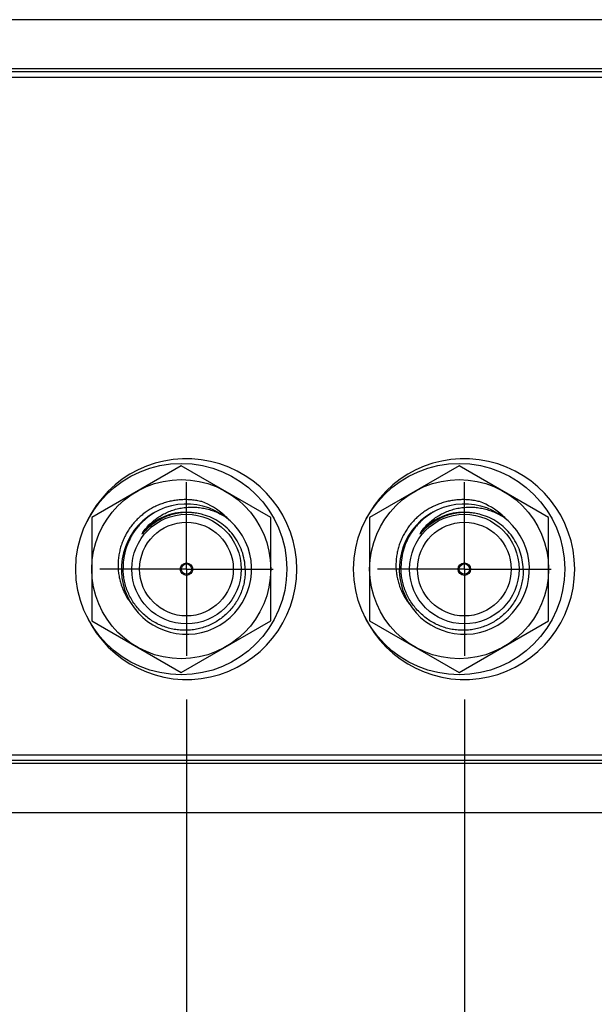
# Model space of a CAD drawing. Header units: inches. Extents: x 0 to 34, y 0 to 22.
# Tile 101 of 106: x 26.5 to 27.3, y 5.8 to 7.2. Entities that reach past the tile are written whole.
import ezdxf

# ---------------------------------------------------------------- set-up
doc = ezdxf.new("R2010")
doc.units = ezdxf.units.IN
doc.header["$LTSCALE"] = 1.87
doc.header["$MEASUREMENT"] = 0
doc.linetypes.add('CENTER', pattern=[0.6, 0.375, -0.075, 0.075, -0.075])
doc.layers.get('0').update_dxf_attribs({"linetype": 'CONTINUOUS'})
doc.layers.add('DEFAULT_1', color=7, linetype='CENTER')
doc.layers.add('DIMENSIONS', color=7, linetype='CONTINUOUS')
doc.styles.get("Standard").update_dxf_attribs({"font": 'txt', "width": 0.8})
doc.dimstyles.new('DIMSTYLE_1', dxfattribs={"dimtxt": 0.125, "dimasz": 0.18, "dimexe": 0.125, "dimexo": 0.0625, "dimgap": 0.09, "dimtad": 0, "dimtih": 1, "dimtoh": 1, "dimlfac": 1.333333, "dimzin": 4, "dimdsep": 46, "dimtxsty": 'STANDARD', "dimblk": '_FILLED', "dimblk1": '_FILLED', "dimblk2": '_FILLED', "dimcen": 0.09, "dimadec": 0, "dimazin": 0, "dimtfac": 1, "dimtofl": 0, "dimtmove": 0, "dimatfit": 3, "dimldrblk": '_FILLED', "dimfxl": 1, "dimtolj": 1, "dimtzin": 4, "dimarcsym": 0})

# ---------------------------------------------------------------- blocks, each defined once
blk = doc.blocks.new('*D20')
at = {"layer": 'DIMENSIONS', "color": 2, "linetype": 'CONTINUOUS'}
blk.add_line((26.7312, 6.2257), (26.7312, 5.5961), dxfattribs=at)
at = {"layer": 'DIMENSIONS', "color": 2, "linetype": 'CONTINUOUS', "insert": (26.6687, 5.5336), "char_height": 0.125, "width": 1.125, "attachment_point": 3, "rotation": 90, "line_spacing_factor": 0.9}
blk.add_mtext('2.60{\\Ftxt.shx;\\W1.000000;\\H0.125000; }[65.9]', dxfattribs=at)
blk = doc.blocks.new('_FILLED')
at = {"color": 0, "linetype": 'BYBLOCK'}
blk.add_solid([(0, 0), (-1, 0.1736), (-1, -0.1736)], dxfattribs=at)
blk = doc.blocks.new('*D21')
at = {"layer": 'DIMENSIONS', "color": 2, "linetype": 'CONTINUOUS'}
blk.add_line((27.1317, 6.2257), (27.1317, 5.5961), dxfattribs=at)
at = {"layer": 'DIMENSIONS', "color": 2, "linetype": 'CONTINUOUS', "insert": (27.0692, 5.5336), "char_height": 0.125, "width": 1.125, "attachment_point": 3, "rotation": 90, "line_spacing_factor": 0.9}
blk.add_mtext('3.13{\\Ftxt.shx;\\W1.000000;\\H0.125000; }[79.5]', dxfattribs=at)
blk = doc.blocks.new('*D22')
at = {"layer": 'DIMENSIONS', "color": 2, "linetype": 'CONTINUOUS'}
blk.add_line((29.3015, 6.213), (29.3015, 5.5961), dxfattribs=at)
at = {"layer": 'DIMENSIONS', "color": 2, "linetype": 'CONTINUOUS', "insert": (29.239, 5.5336), "char_height": 0.125, "width": 1.025, "attachment_point": 3, "rotation": 90, "line_spacing_factor": 0.9}
blk.add_mtext('6.02{\\Ftxt.shx;\\W1.000000;\\H0.125000; }[153]', dxfattribs=at)
blk = doc.blocks.new('*D23')
at = {"layer": 'DIMENSIONS', "color": 2, "linetype": 'CONTINUOUS'}
blk.add_line((29.9263, 6.2257), (29.9263, 5.5961), dxfattribs=at)
at = {"layer": 'DIMENSIONS', "color": 2, "linetype": 'CONTINUOUS', "insert": (29.8638, 5.5336), "char_height": 0.125, "width": 1.225, "attachment_point": 3, "rotation": 90, "line_spacing_factor": 0.9}
blk.add_mtext('6.86{\\Ftxt.shx;\\W1.000000;\\H0.125000; }[174.1]', dxfattribs=at)
blk = doc.blocks.new('*D24')
at = {"layer": 'DIMENSIONS', "color": 2, "linetype": 'CONTINUOUS'}
blk.add_line((30.3343, 6.2257), (30.3343, 5.5961), dxfattribs=at)
at = {"layer": 'DIMENSIONS', "color": 2, "linetype": 'CONTINUOUS', "insert": (30.2718, 5.5336), "char_height": 0.125, "width": 1.225, "attachment_point": 3, "rotation": 90, "line_spacing_factor": 0.9}
blk.add_mtext('7.40{\\Ftxt.shx;\\W1.000000;\\H0.125000; }[187.9]', dxfattribs=at)
blk = doc.blocks.new('*D25')
at = {"layer": 'DIMENSIONS', "color": 2, "linetype": 'CONTINUOUS'}
blk.add_line((30.7423, 6.2257), (30.7423, 5.5961), dxfattribs=at)
at = {"layer": 'DIMENSIONS', "color": 2, "linetype": 'CONTINUOUS', "insert": (30.6798, 5.5336), "char_height": 0.125, "width": 1.225, "attachment_point": 3, "rotation": 90, "line_spacing_factor": 0.9}
blk.add_mtext('7.94{\\Ftxt.shx;\\W1.000000;\\H0.125000; }[201.8]', dxfattribs=at)

msp = doc.modelspace()

# ---------------------------------------------------------------- linework, layer by layer
at = {"color": 7, "linetype": 'CONTINUOUS'}
for p, q in [((31.1545, 7.2045), (24.8552, 7.2045)), ((30.9035, 7.1295), (25.1062, 7.1295)), ((25.1062, 7.122), (30.9035, 7.122)), ((26.7237, 6.5622), (26.5947, 6.4877)), ((26.8527, 6.4877), (26.7237, 6.5622)), ((27.1242, 6.5622), (26.9952, 6.4877)), ((27.2532, 6.4877), (27.1242, 6.5622)), ((26.5947, 6.4877), (26.5947, 6.3388)), ((26.8527, 6.3388), (26.8527, 6.4877)), ((26.9952, 6.4877), (26.9952, 6.3388)), ((27.2532, 6.3388), (27.2532, 6.4877)), ((26.5947, 6.3388), (26.7237, 6.2643)), ((26.7237, 6.2643), (26.8527, 6.3388)), ((26.9952, 6.3388), (27.1242, 6.2643)), ((27.1242, 6.2643), (27.2532, 6.3388)), ((30.9035, 6.1455), (25.1062, 6.1455)), ((25.1062, 6.138), (30.9035, 6.138)), ((24.8552, 6.063), (31.1545, 6.063))]:
    msp.add_line(p, q, dxfattribs=at)
at = {"color": 9, "linetype": 'CONTINUOUS'}
for p, q in [((24.7849, 7.1342), (31.2248, 7.1342)), ((31.2248, 6.1334), (24.7849, 6.1334))]:
    msp.add_line(p, q, dxfattribs=at)
at = {"color": 7, "linetype": 'CONTINUOUS'}
for centre, radius in [((26.7237, 6.4133), 0.1522), ((27.1242, 6.4133), 0.1522), ((26.7237, 6.4133), 0.129), ((27.1242, 6.4133), 0.129)]:
    msp.add_circle(centre, radius, dxfattribs=at)
at = {"color": 6, "linetype": 'CONTINUOUS'}
for centre, radius in [((26.7312, 6.4133), 0.0789), ((26.7312, 6.4133), 0.0675), ((27.1317, 6.4133), 0.0789), ((27.1317, 6.4133), 0.0675), ((26.7312, 6.4133), 0.009), ((26.7312, 6.4133), 0.0075), ((27.1317, 6.4133), 0.009), ((27.1317, 6.4133), 0.0075)]:
    msp.add_circle(centre, radius, dxfattribs=at)
at = {"color": 7, "linetype": 'CONTINUOUS'}
for centre, radius, start, end in [((26.7312, 6.4133), 0.159, 205.2649, 154.7321), ((27.1317, 6.4133), 0.159, 205.2649, 154.7321), ((26.7184, 6.4158), 0.1009, 48.1435, 69.8634), ((27.1189, 6.4158), 0.1009, 48.1331, 69.8634), ((26.7194, 6.4169), 0.0994, 42.2638, 48.1796), ((27.1199, 6.4169), 0.0994, 42.3896, 48.1684)]:
    msp.add_arc(centre, radius, start, end, dxfattribs=at)
at = {"color": 6, "linetype": 'CONTINUOUS'}
for centre, radius, start, end in [((26.7312, 6.4133), 0.0938, 114.9454, 114.8914), ((27.1317, 6.4133), 0.0938, 114.9459, 114.8919), ((26.7372, 6.4234), 0.0811, 148.4852, 150.0828), ((27.1377, 6.4234), 0.0811, 148.4857, 150.0832)]:
    msp.add_arc(centre, radius, start, end, dxfattribs=at)
at = {"color": 9, "linetype": 'CONTINUOUS'}
for centre, radius, start, end in [((26.7312, 6.4133), 0.0821, 73.7745, 118.1519), ((27.1317, 6.4133), 0.0821, 73.7749, 118.1523), ((26.731, 6.4135), 0.0817, 118.1277, 126.0394), ((27.1315, 6.4135), 0.0817, 118.1282, 126.0401), ((26.7311, 6.4133), 0.082, 126.0209, 140.2465), ((27.1316, 6.4133), 0.082, 126.0216, 140.2471)]:
    msp.add_arc(centre, radius, start, end, dxfattribs=at)
at = {"color": 7, "linetype": 'CONTINUOUS'}
for points, knots in [([(26.7531, 6.5105), (26.7519, 6.5108), (26.7495, 6.5113), (26.7459, 6.512), (26.7423, 6.5125), (26.7387, 6.5129), (26.7351, 6.5132), (26.7302, 6.5134), (26.7241, 6.5133), (26.7168, 6.5126), (26.7096, 6.5115), (26.7025, 6.5097), (26.6955, 6.5075), (26.6888, 6.5048), (26.6822, 6.5015), (26.6759, 6.4978), (26.6699, 6.4936), (26.6643, 6.4889), (26.659, 6.4839), (26.6549, 6.4794), (26.6519, 6.4756), (26.649, 6.4716), (26.6457, 6.4665), (26.6422, 6.4601), (26.6392, 6.4535), (26.6371, 6.4477), (26.6358, 6.443), (26.6346, 6.4383), (26.6335, 6.4323), (26.6327, 6.4251), (26.6325, 6.4178), (26.6328, 6.4117), (26.6334, 6.4068), (26.6341, 6.402), (26.6354, 6.3961), (26.6376, 6.3891), (26.6403, 6.3823), (26.643, 6.3768), (26.6454, 6.3726), (26.648, 6.3685), (26.6502, 6.3655), (26.6517, 6.3636)], [0, 0, 0, 0, 0.015627, 0.031255, 0.046882, 0.062509, 0.078137, 0.093764, 0.125014, 0.156263, 0.187512, 0.218762, 0.250011, 0.28126, 0.312509, 0.343758, 0.375008, 0.406257, 0.437506, 0.468754, 0.484382, 0.500009, 0.531258, 0.562507, 0.593755, 0.625004, 0.640631, 0.656258, 0.687507, 0.718755, 0.750004, 0.781252, 0.796879, 0.812506, 0.843754, 0.875002, 0.90625, 0.937498, 0.953125, 0.968752, 1, 1, 1, 1]), ([(27.1536, 6.5105), (27.1524, 6.5108), (27.15, 6.5113), (27.1464, 6.512), (27.1428, 6.5125), (27.1392, 6.5129), (27.1355, 6.5132), (27.1307, 6.5134), (27.1246, 6.5133), (27.1173, 6.5126), (27.1101, 6.5114), (27.103, 6.5097), (27.096, 6.5075), (27.0892, 6.5047), (27.0827, 6.5015), (27.0764, 6.4977), (27.0704, 6.4935), (27.0647, 6.4889), (27.0594, 6.4838), (27.0554, 6.4793), (27.0523, 6.4755), (27.0494, 6.4716), (27.0461, 6.4664), (27.0426, 6.46), (27.0396, 6.4533), (27.0376, 6.4476), (27.0362, 6.4429), (27.0351, 6.4382), (27.0339, 6.4322), (27.0332, 6.4249), (27.033, 6.4176), (27.0333, 6.4115), (27.0339, 6.4067), (27.0347, 6.4018), (27.036, 6.3959), (27.0381, 6.3889), (27.0409, 6.3821), (27.0436, 6.3767), (27.046, 6.3724), (27.0486, 6.3683), (27.0508, 6.3654), (27.0523, 6.3635)], [0, 0, 0, 0, 0.015627, 0.031255, 0.046882, 0.062509, 0.078137, 0.093764, 0.125014, 0.156263, 0.187512, 0.218762, 0.250011, 0.28126, 0.312509, 0.343758, 0.375008, 0.406257, 0.437506, 0.468755, 0.484382, 0.500009, 0.531258, 0.562507, 0.593755, 0.625004, 0.640631, 0.656258, 0.687507, 0.718755, 0.750004, 0.781252, 0.796879, 0.812506, 0.843754, 0.875002, 0.90625, 0.937498, 0.953125, 0.968752, 1, 1, 1, 1])]:
    msp.add_open_spline(points, degree=3, knots=knots, dxfattribs=at)
at = {"color": 6, "linetype": 'CONTINUOUS'}
for points, knots in [([(26.6917, 6.4983), (26.6878, 6.4964), (26.6802, 6.4919), (26.6715, 6.4851), (26.6653, 6.479), (26.6594, 6.4725), (26.6543, 6.4653), (26.65, 6.4577), (26.6463, 6.4497), (26.6427, 6.4394), (26.6401, 6.4264), (26.6397, 6.4176), (26.6398, 6.4133)], [0, 0, 0, 0, 0.124976, 0.249969, 0.312491, 0.37502, 0.500004, 0.562533, 0.625063, 0.750038, 0.875027, 1, 1, 1, 1]), ([(26.6681, 6.4658), (26.6696, 6.468), (26.6729, 6.4724), (26.6785, 6.4784), (26.6847, 6.4838), (26.6913, 6.4887), (26.6984, 6.4928), (26.7058, 6.4963), (26.7136, 6.499), (26.7216, 6.501), (26.7297, 6.5022), (26.7379, 6.5027), (26.7461, 6.5024), (26.7542, 6.5014), (26.7623, 6.4996), (26.7701, 6.4972), (26.7777, 6.494), (26.7825, 6.4915), (26.7849, 6.4901)], [0, 0, 0, 0, 0.06245, 0.124945, 0.18742, 0.249896, 0.312384, 0.374876, 0.437371, 0.49987, 0.562373, 0.624881, 0.687394, 0.749908, 0.812419, 0.874945, 0.937491, 1, 1, 1, 1]), ([(26.7553, 6.4917), (26.7523, 6.4926), (26.7461, 6.4939), (26.7367, 6.4949), (26.7273, 6.4948), (26.7179, 6.4937), (26.7087, 6.4915), (26.6998, 6.4882), (26.6914, 6.484), (26.6861, 6.4806), (26.6836, 6.4787)], [0, 0, 0, 0, 0.124992, 0.249989, 0.374994, 0.500002, 0.625007, 0.750006, 0.875003, 1, 1, 1, 1]), ([(27.0922, 6.4983), (27.0883, 6.4964), (27.0807, 6.4919), (27.0721, 6.4851), (27.0658, 6.479), (27.06, 6.4725), (27.0549, 6.4653), (27.0505, 6.4577), (27.0468, 6.4497), (27.0432, 6.4394), (27.0407, 6.4264), (27.0402, 6.4176), (27.0403, 6.4133)], [0, 0, 0, 0, 0.124976, 0.249969, 0.312491, 0.37502, 0.500004, 0.562533, 0.625063, 0.750038, 0.875027, 1, 1, 1, 1]), ([(27.0686, 6.4658), (27.0701, 6.468), (27.0734, 6.4724), (27.079, 6.4784), (27.0852, 6.4838), (27.0918, 6.4887), (27.0989, 6.4928), (27.1064, 6.4963), (27.1141, 6.499), (27.1221, 6.501), (27.1302, 6.5022), (27.1384, 6.5027), (27.1466, 6.5024), (27.1548, 6.5014), (27.1628, 6.4996), (27.1706, 6.4972), (27.1782, 6.494), (27.1831, 6.4915), (27.1854, 6.4901)], [0, 0, 0, 0, 0.06245, 0.124945, 0.18742, 0.249896, 0.312384, 0.374876, 0.437371, 0.49987, 0.562373, 0.624881, 0.687394, 0.749908, 0.812419, 0.874945, 0.937492, 1, 1, 1, 1]), ([(27.1558, 6.4917), (27.1528, 6.4926), (27.1466, 6.4939), (27.1373, 6.4949), (27.1278, 6.4948), (27.1184, 6.4937), (27.1093, 6.4915), (27.1004, 6.4882), (27.0919, 6.484), (27.0866, 6.4806), (27.0841, 6.4787)], [0, 0, 0, 0, 0.124992, 0.249989, 0.374994, 0.500002, 0.625007, 0.750006, 0.875003, 1, 1, 1, 1]), ([(26.8159, 6.4133), (26.8158, 6.4177), (26.8149, 6.4265), (26.8115, 6.4394), (26.8061, 6.4515), (26.7988, 6.4627), (26.7899, 6.4726), (26.7795, 6.4809), (26.7679, 6.4874), (26.7596, 6.4905), (26.7553, 6.4917)], [0, 0, 0, 0, 0.125003, 0.250006, 0.375007, 0.500009, 0.625008, 0.750006, 0.875003, 1, 1, 1, 1]), ([(27.2164, 6.4133), (27.2163, 6.4177), (27.2154, 6.4265), (27.212, 6.4394), (27.2066, 6.4515), (27.1993, 6.4627), (27.1904, 6.4726), (27.18, 6.4809), (27.1684, 6.4874), (27.1601, 6.4905), (27.1558, 6.4917)], [0, 0, 0, 0, 0.125003, 0.250006, 0.375007, 0.500009, 0.625008, 0.750006, 0.875003, 1, 1, 1, 1]), ([(26.6836, 6.4787), (26.6828, 6.4782), (26.6813, 6.4771), (26.6791, 6.4753), (26.677, 6.4735), (26.6752, 6.4719), (26.6739, 6.4706), (26.6729, 6.4696), (26.6721, 6.4688), (26.6714, 6.4681), (26.6709, 6.4676), (26.6704, 6.4671), (26.6699, 6.4666), (26.6695, 6.466), (26.669, 6.4655), (26.6686, 6.4651), (26.6683, 6.4647), (26.668, 6.4645), (26.6678, 6.4643), (26.6675, 6.4641), (26.6672, 6.4639), (26.667, 6.4639), (26.6669, 6.4638)], [0, 0, 0, 0, 0.125477, 0.250953, 0.376427, 0.501895, 0.564628, 0.627359, 0.690086, 0.721446, 0.752802, 0.784153, 0.815505, 0.846865, 0.878238, 0.909582, 0.925207, 0.940753, 0.956114, 0.971188, 0.985882, 1, 1, 1, 1]), ([(27.0841, 6.4787), (27.0833, 6.4782), (27.0818, 6.4771), (27.0796, 6.4753), (27.0775, 6.4735), (27.0758, 6.4719), (27.0744, 6.4706), (27.0734, 6.4696), (27.0726, 6.4688), (27.0719, 6.4681), (27.0714, 6.4676), (27.0709, 6.4671), (27.0705, 6.4666), (27.07, 6.466), (27.0695, 6.4655), (27.0691, 6.4651), (27.0688, 6.4647), (27.0686, 6.4645), (27.0683, 6.4643), (27.068, 6.4641), (27.0677, 6.4639), (27.0675, 6.4639), (27.0674, 6.4638)], [0, 0, 0, 0, 0.125477, 0.250953, 0.376427, 0.501895, 0.564629, 0.627359, 0.690086, 0.721446, 0.752802, 0.784154, 0.815505, 0.846866, 0.878239, 0.909582, 0.925207, 0.940753, 0.956114, 0.971188, 0.985882, 1, 1, 1, 1]), ([(26.8159, 6.4133), (26.816, 6.4104), (26.8158, 6.4046), (26.8147, 6.396), (26.8128, 6.3876), (26.81, 6.3794), (26.8063, 6.3715), (26.8019, 6.3641), (26.7968, 6.3571), (26.791, 6.3507), (26.7846, 6.3448), (26.7776, 6.3397), (26.7702, 6.3353), (26.7624, 6.3316), (26.7542, 6.3287), (26.7458, 6.3266), (26.7372, 6.3254), (26.7286, 6.325), (26.7199, 6.3255), (26.7114, 6.3268), (26.703, 6.329), (26.6948, 6.3319), (26.687, 6.3356), (26.6796, 6.3401), (26.6727, 6.3453), (26.6662, 6.3511), (26.6604, 6.3575), (26.6552, 6.3644), (26.6507, 6.3718), (26.6469, 6.3796), (26.6439, 6.3877), (26.6417, 6.3961), (26.6403, 6.4046), (26.6399, 6.4104), (26.6398, 6.4133)], [0, 0, 0, 0, 0.031249, 0.062497, 0.093746, 0.124995, 0.156244, 0.187493, 0.218742, 0.249991, 0.281241, 0.31249, 0.34374, 0.374989, 0.406239, 0.437489, 0.468739, 0.499989, 0.531239, 0.562489, 0.593739, 0.624989, 0.65624, 0.68749, 0.718741, 0.749992, 0.781243, 0.812493, 0.843744, 0.874995, 0.906246, 0.937497, 0.968748, 1, 1, 1, 1]), ([(27.2164, 6.4133), (27.2165, 6.4104), (27.2164, 6.4046), (27.2153, 6.396), (27.2133, 6.3876), (27.2105, 6.3794), (27.2069, 6.3715), (27.2025, 6.3641), (27.1973, 6.3571), (27.1915, 6.3507), (27.1851, 6.3448), (27.1782, 6.3397), (27.1707, 6.3353), (27.1629, 6.3316), (27.1547, 6.3287), (27.1463, 6.3266), (27.1377, 6.3254), (27.1291, 6.325), (27.1205, 6.3255), (27.1119, 6.3268), (27.1035, 6.329), (27.0954, 6.3319), (27.0876, 6.3356), (27.0801, 6.3401), (27.0732, 6.3453), (27.0668, 6.3511), (27.0609, 6.3575), (27.0557, 6.3644), (27.0512, 6.3718), (27.0475, 6.3796), (27.0445, 6.3877), (27.0422, 6.3961), (27.0408, 6.4046), (27.0404, 6.4104), (27.0403, 6.4133)], [0, 0, 0, 0, 0.031249, 0.062497, 0.093746, 0.124995, 0.156244, 0.187493, 0.218742, 0.249991, 0.281241, 0.31249, 0.34374, 0.374989, 0.406239, 0.437489, 0.468739, 0.499989, 0.531239, 0.562489, 0.593739, 0.624989, 0.65624, 0.68749, 0.718741, 0.749992, 0.781242, 0.812493, 0.843744, 0.874995, 0.906246, 0.937497, 0.968748, 1, 1, 1, 1])]:
    msp.add_open_spline(points, degree=3, knots=knots, dxfattribs=at)
at = {"layer": 'DEFAULT_1', "color": 7, "linetype": 'CENTER'}
for p, q in [((26.7312, 6.4133), (26.7312, 6.5383)), ((27.1317, 6.4133), (27.1317, 6.5383)), ((26.7312, 6.4133), (26.6061, 6.4133)), ((26.7312, 6.4133), (26.7312, 6.2882)), ((26.7312, 6.4133), (26.8562, 6.4133)), ((27.1317, 6.4133), (27.0066, 6.4133)), ((27.1317, 6.4133), (27.1317, 6.2882)), ((27.1317, 6.4133), (27.2568, 6.4133))]:
    msp.add_line(p, q, dxfattribs=at)

# ---------------------------------------------------------------- dimensions: what is measured, and where the dimension line sits
at = {"layer": 'DIMENSIONS', "color": 2, "linetype": 'CONTINUOUS'}
for feature_location, offset, origin, picture, middle in [((26.7312, 6.2257), (0, -0.6295), (24.7849, 6.2882), '*D20', (26.7312, 4.9711)), ((27.1317, 6.2257), (0, -0.6295), (24.7849, 6.2882), '*D21', (27.1317, 4.9711)), ((29.9263, 6.2257), (0, -0.6295), (24.7849, 6.2882), '*D23', (29.9263, 4.9211)), ((30.3343, 6.2257), (0, -0.6295), (24.7849, 6.2882), '*D24', (30.3343, 4.9211)), ((30.7423, 6.2257), (0, -0.6295), (24.7849, 6.2882), '*D25', (30.7423, 4.9211)), ((29.3015, 6.213), (0, -0.6169), (24.7849, 6.2755), '*D22', (29.3015, 5.0211))]:
    dim = msp.add_ordinate_dim(feature_location=feature_location, offset=offset, dtype=1, origin=origin, dimstyle='DIMSTYLE_1', override={"dimtad": 1, "dimtih": 0, "dimtoh": 0}, dxfattribs=at)
    dim.commit()
    dim.dimension.update_dxf_attribs({"geometry": picture, "text_midpoint": middle})

doc.saveas('drawing.dxf')
